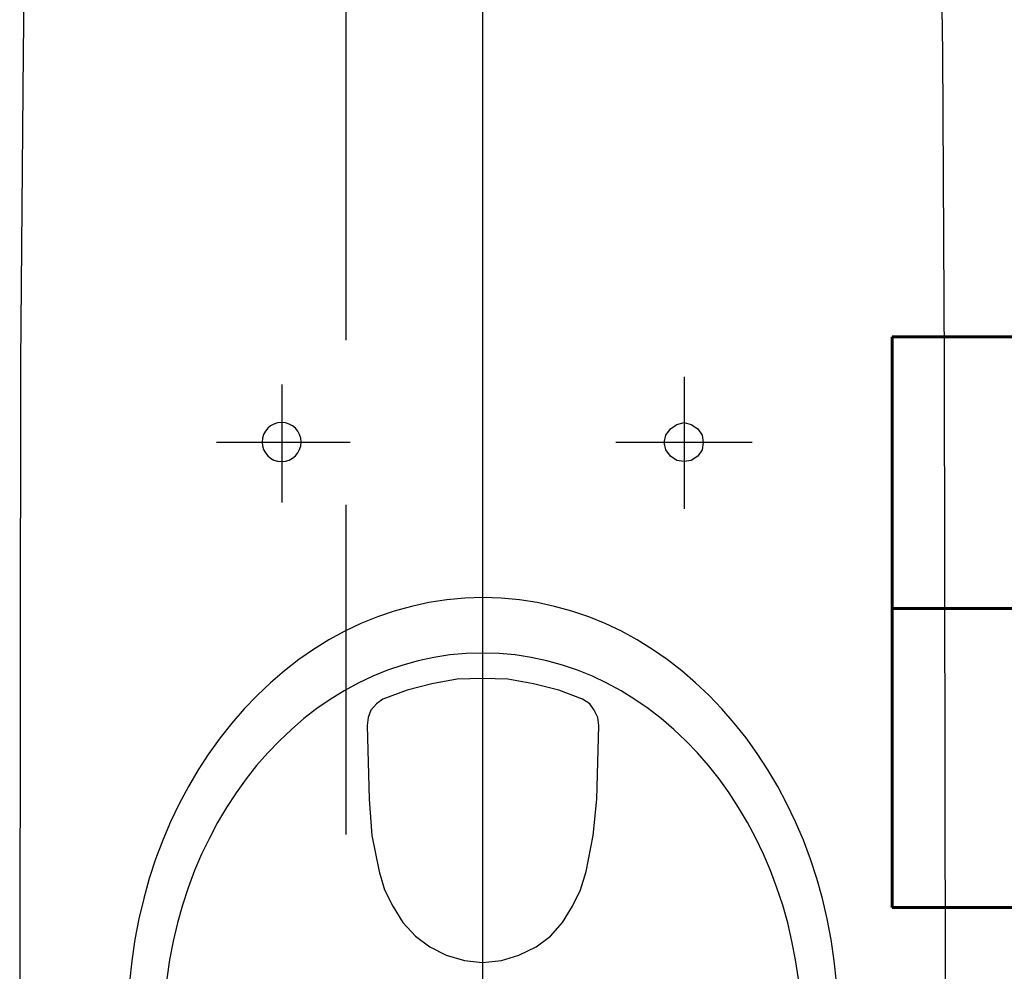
# Model space of a CAD drawing. Header units: millimetres. Extents: x 28600 to 181045, y -399112 to -163690.
# Tile 111 of 256: x 60857 to 60895, y -197802 to -197765. Entities that reach past the tile are written whole.
import ezdxf
from ezdxf.enums import TextEntityAlignment as Align

# ---------------------------------------------------------------- set-up
doc = ezdxf.new("R2010")
doc.units = ezdxf.units.MM
doc.linetypes.add('HIDDEN', pattern=[9.525, 6.35, -3.175])
doc.layers.get('0').update_dxf_attribs({"color": 8})
for name, color, linetype in [('!! 0_Istn-cienka', 8, 'Continuous'), ('!! 2_wypos-sanitarne', 8, 'Continuous'), ('E1', 2, 'Continuous')]:
    doc.layers.add(name, color=color, linetype=linetype)
doc.styles.add('ELE1', font='romans.shx', dxfattribs={"width": 0.8, "height": 18})

# ---------------------------------------------------------------- blocks, each defined once
blk = doc.blocks.new('A$C324a30b8')
for points in [[(0, 0.01049), (0, -0.71083)], [(0.17552, 0), (0.17692, -0.11958), (0.17797, -0.23916), (0.17832, -0.47832), (0.17762, -0.49825), (0.17587, -0.51783), (0.17273, -0.53741), (0.16853, -0.55664), (0.16259, -0.57552), (0.15524, -0.59405), (0.14615, -0.61153), (0.13531, -0.62832), (0.12272, -0.64335), (0.10839, -0.65734), (0.09266, -0.66958), (0.07587, -0.68007), (0.05804, -0.68846), (0.03916, -0.69475), (0.01958, -0.6986), (0, -0.7), (-0.01993, -0.6986), (-0.03951, -0.69475), (-0.05839, -0.68846), (-0.07622, -0.68007), (-0.09301, -0.66958), (-0.10874, -0.65734), (-0.12272, -0.64335), (-0.13566, -0.62832), (-0.1465, -0.61153), (-0.15559, -0.59405), (-0.16294, -0.57552), (-0.16888, -0.55664), (-0.17308, -0.53741), (-0.17587, -0.51783), (-0.17762, -0.49825), (-0.17832, -0.47832), (-0.17797, -0.23916), (-0.17727, -0.11958), (-0.17552, 0)], [(-0.17552, 0), (0.17552, 0)], [(-0.07762, -0.24458), (-0.07762, -0.29545)], [(0.07727, -0.24755), (0.07727, -0.293)], [(-0.10385, -0.26993), (-0.0514, -0.26993)], [(0.05104, -0.26993), (0.10244, -0.26993)]]:
    blk.add_lwpolyline(points)
for points in [[(-0.07762, -0.27727), (-0.07483, -0.27692), (-0.07238, -0.27517), (-0.07063, -0.27272), (-0.06993, -0.26993), (-0.07063, -0.26713), (-0.07238, -0.26468), (-0.07483, -0.26294), (-0.07762, -0.26224), (-0.08042, -0.26294), (-0.08287, -0.26468), (-0.08462, -0.26713), (-0.08497, -0.26993), (-0.08462, -0.27272), (-0.08287, -0.27517), (-0.08042, -0.27692)], [(-0.04476, -0.37902), (-0.04441, -0.37588), (-0.04301, -0.37308), (-0.04126, -0.37063), (-0.03846, -0.36888), (-0.02937, -0.36538), (-0.01958, -0.36294), (-0.00979, -0.36119), (0, -0.36084), (0.00979, -0.36119), (0.01958, -0.36294), (0.02902, -0.36538), (0.03846, -0.36888), (0.04091, -0.37063), (0.04301, -0.37308), (0.04405, -0.37588), (0.04441, -0.37902), (0.0437, -0.40734), (0.04266, -0.42133), (0.03986, -0.43531), (0.03776, -0.44231), (0.03461, -0.4486), (0.03077, -0.4549), (0.02587, -0.46014), (0.02028, -0.46434), (0.01399, -0.46748), (0.00699, -0.46958), (0, -0.47028), (-0.00734, -0.46958), (-0.01399, -0.46748), (-0.02063, -0.46434), (-0.02622, -0.46014), (-0.03077, -0.4549), (-0.03461, -0.4486), (-0.03776, -0.44231), (-0.03986, -0.43531), (-0.04266, -0.42133), (-0.04405, -0.40734)]]:
    blk.add_lwpolyline(points, close=True)
blk.add_circle((0.07744, -0.26975), 0.00752)
for centre, major_axis, ratio in [((-0.00018, -0.49476), (0, -0.16504), 0.829441), ((0, -0.49913), (0, -0.14808), 0.831158)]:
    blk.add_ellipse(centre, major_axis=major_axis, ratio=ratio, start_param=0, end_param=6.283185)

msp = doc.modelspace()

# ---------------------------------------------------------------- linework, layer by layer
at = {"layer": '!! 0_Istn-cienka', "linetype": 'HIDDEN', "ltscale": 2}
msp.add_lwpolyline([(60869.56735, -197441.12813), (60869.56735, -197971.12813)], dxfattribs=at)

# ---------------------------------------------------------------- block references
at = {"layer": '!! 2_wypos-sanitarne', "xscale": -100, "yscale": 100, "zscale": 100}
msp.add_blockref('A$C324a30b8', (60874.83287, -197754.62813), dxfattribs=at)

# ---------------------------------------------------------------- texts
at = {"layer": 'E1', "style": 'ELE1', "width": 0.75}
msp.add_text('B1', height=22, dxfattribs=at).set_placement((60902.28472, -197788.54375), align=Align.MIDDLE_CENTER)

doc.saveas('drawing.dxf')
